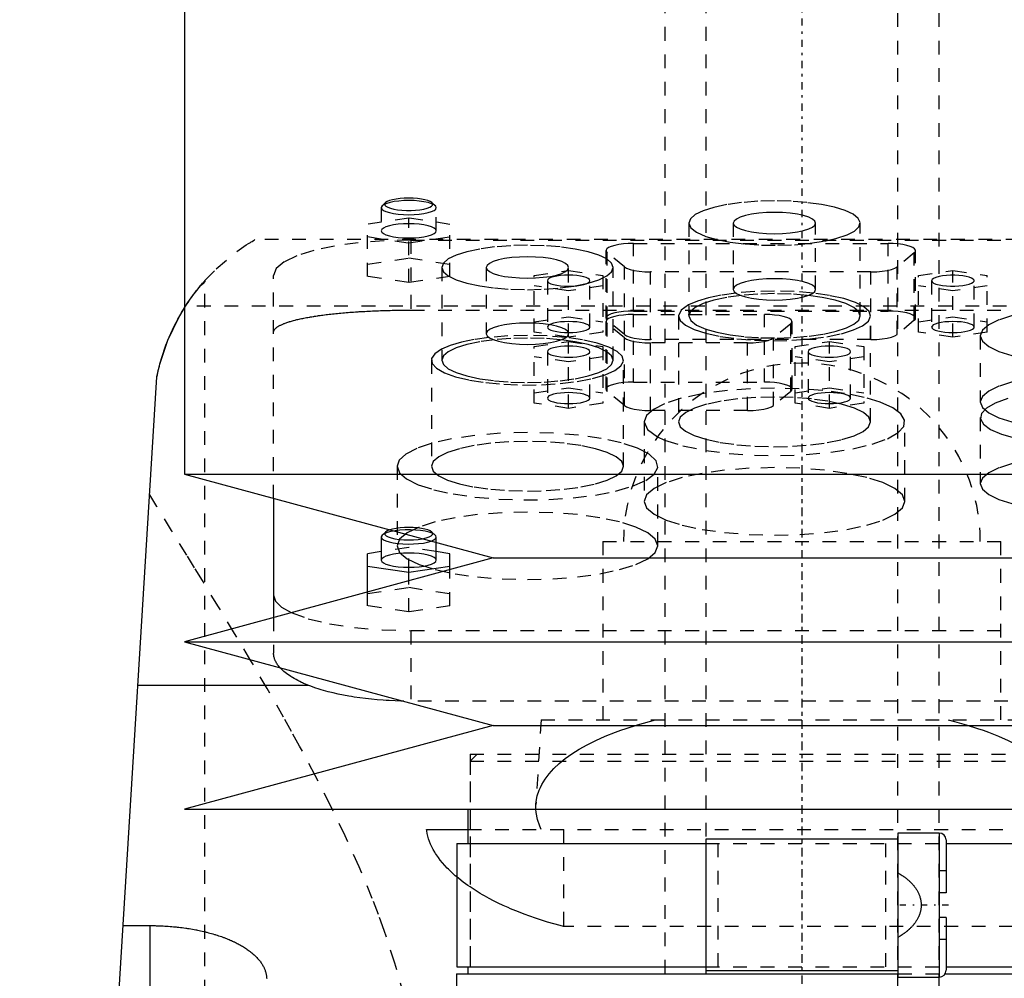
# Model space of a CAD drawing. Extents: x -90 to 90, y -1 to 976.
# Tile 10 of 12: x -57 to 15, y 573 to 643. Entities that reach past the tile are written whole.
import ezdxf

# ---------------------------------------------------------------- set-up
doc = ezdxf.new("R2010")
doc.units = 0
doc.linetypes.add('CENTER', pattern=[1.5, 0.45, -0.5, 0.05, -0.5])
doc.linetypes.add('DASHED', pattern=[2, 1, -1])
for name, color, linetype in [('AM_0', 7, 'CONTINUOUS'), ('AM_3', 7, 'DASHED'), ('AM_7', 7, 'CENTER')]:
    doc.layers.add(name, color=color, linetype=linetype)

msp = doc.modelspace()

# ---------------------------------------------------------------- linework, layer by layer
at = {"layer": 'AM_0', "color": 7, "linetype": 'CONTINUOUS'}
for p, q in [((-45, 751.5), (-45, 609.4)), ((-57, 453.55), (-47, 616.5)), ((-45, 609.4), (-22.5, 603.3)), ((-45, 609.4), (45, 609.4)), ((-38.5, 607.638), (-38.5, 598.962)), ((-30.577, 604.968), (-30.65, 604.829)), ((-30.65, 604.829), (-30.65, 603.139)), ((-30.336, 605.192), (-30.577, 604.968)), ((-26.65, 603.139), (-26.65, 604.425)), ((-30.65, 603.76), (-31.65, 603.61)), ((-31.65, 600.819), (-31.65, 603.61)), ((-25.65, 603.61), (-26.65, 603.76)), ((-25.65, 602.446), (-25.65, 603.61)), ((-22.5, 603.3), (-45, 597.2)), ((-31.65, 602.714), (-28.65, 602.266)), ((-28.65, 602.266), (-25.65, 602.714)), ((-22.5, 603.3), (22.5, 603.3)), ((-28.65, 601.633), (-28.65, 602.266)), ((-45, 597.2), (-22.5, 591.1)), ((-45, 597.2), (45, 597.2)), ((-35.934, 594), (-48.381, 594)), ((-22.5, 591.1), (-45, 585)), ((-22.5, 591.1), (22.5, 591.1)), ((-45, 585), (45, 585)), ((-24.35, 585), (-24.35, 582.5)), ((-27.357, 583.5), (-24.355, 583.5)), ((-7, 582.8), (-7, 573.2)), ((7, 582.8), (-7, 582.8)), ((10, 583.25), (7, 583.25)), ((7, 583.25), (7, 572.75)), ((10, 583.25), (10, 572.75)), ((10.5, 582.75), (10.5, 578.9)), ((-25.15, 582.5), (-25.15, 573.5)), ((-25.15, 582.5), (-7.008, 582.5)), ((10.502, 582.5), (25.15, 582.5)), ((10.5, 578.9), (10, 578.9)), ((10.5, 577.1), (10, 577.1)), ((10.5, 577.1), (10.5, 573.25)), ((-49.454, 576.506), (-47.5, 576.506)), ((-47.5, 568.249), (-47.5, 576.506)), ((-25.15, 573.5), (-7.008, 573.5)), ((-24.35, 573.5), (-24.35, 573)), ((10.502, 573.5), (25.15, 573.5)), ((-25.175, 573), (-25.431, 537.373)), ((-25.175, 573), (7.003, 573)), ((7, 573.2), (-7, 573.2)), ((7, 572.75), (10, 572.75)), ((10.433, 573), (25.175, 573))]:
    msp.add_line(p, q, dxfattribs=at)
for points in [[(-30.65, 604.829), (-30.613, 604.73), (-30.502, 604.634), (-30.321, 604.545), (-30.079, 604.467), (-29.782, 604.403), (-29.444, 604.354), (-29.075, 604.324), (-28.691, 604.312), (-28.305, 604.32), (-27.932, 604.346), (-27.586, 604.391), (-27.28, 604.452), (-27.025, 604.528)], [(-30.336, 605.192), (-30.396, 605.101), (-30.384, 605.009), (-30.3, 604.92), (-30.147, 604.836), (-29.933, 604.763), (-29.665, 604.702), (-29.356, 604.656), (-29.017, 604.628), (-28.663, 604.618), (-28.308, 604.627), (-27.968, 604.654), (-27.656, 604.698)], [(-30.044, 605.345), (-30.218, 605.272), (-30.336, 605.192)], [(-30.65, 603.139), (-30.612, 603.038), (-30.498, 602.941), (-30.313, 602.851), (-30.064, 602.773), (-29.761, 602.709), (-29.415, 602.661), (-29.04, 602.631), (-28.65, 602.621), (-28.26, 602.631), (-27.885, 602.661), (-27.539, 602.709), (-27.236, 602.773), (-26.987, 602.851), (-26.802, 602.941), (-26.688, 603.038), (-26.65, 603.139)], [(-38.5, 600.588), (-38.354, 600.147), (-37.919, 599.719), (-37.209, 599.316)]]:
    msp.add_lwpolyline(points, dxfattribs=at)
for points in [[(-47, 616.5, 0), (-46.782, 617.431, 0), (-46.194, 619.185, 0), (-45.433, 620.784, 0), (-44.999, 621.522, 0)], [(-47, 616.5, 0), (-46.968, 616.657, 0), (-46.898, 616.971, 0), (-46.821, 617.284, 0), (-46.78, 617.44, 0), (-46.737, 617.595, 0), (-46.647, 617.903, 0), (-46.551, 618.209, 0), (-46.449, 618.51, 0), (-46.341, 618.807, 0), (-46.229, 619.099, 0), (-46.17, 619.243, 0), (-46.111, 619.385, 0), (-45.989, 619.665, 0), (-45.864, 619.939, 0), (-45.735, 620.205, 0), (-45.604, 620.464, 0), (-45.471, 620.714, 0), (-45.404, 620.836, 0), (-45.336, 620.956, 0), (-45.201, 621.189, 0), (-45.067, 621.413, 0), (-44.999, 621.521, 0)], [(-35.934, 594, 0), (-36.011, 594.031, 0), (-36.162, 594.094, 0), (-36.31, 594.159, 0), (-36.382, 594.192, 0), (-36.454, 594.226, 0), (-36.595, 594.294, 0), (-36.731, 594.363, 0), (-36.864, 594.433, 0), (-36.992, 594.505, 0), (-37.116, 594.578, 0), (-37.176, 594.615, 0), (-37.235, 594.652, 0), (-37.349, 594.727, 0), (-37.458, 594.803, 0), (-37.562, 594.88, 0), (-37.662, 594.958, 0), (-37.755, 595.037, 0), (-37.8, 595.076, 0), (-37.844, 595.116, 0), (-37.927, 595.196, 0), (-38.004, 595.276, 0), (-38.041, 595.316, 0)], [(-29.003, 592.863, 0), (-29.217, 592.868, 0), (-29.647, 592.882, 0), (-30.079, 592.902, 0), (-30.295, 592.915, 0), (-30.511, 592.93, 0), (-30.942, 592.964, 0), (-31.37, 593.005, 0), (-31.794, 593.052, 0), (-32.212, 593.106, 0), (-32.622, 593.167, 0), (-32.824, 593.199, 0), (-33.024, 593.233, 0), (-33.416, 593.306, 0), (-33.796, 593.384, 0), (-34.165, 593.467, 0), (-34.52, 593.555, 0), (-34.861, 593.648, 0), (-35.025, 593.695, 0), (-35.186, 593.744, 0), (-35.495, 593.843, 0), (-35.79, 593.946, 0), (-35.934, 594, 0)], [(-25.152, 580.054, 0), (-25.26, 580.145, 0), (-25.467, 580.33, 0), (-25.664, 580.516, 0), (-25.759, 580.61, 0), (-25.851, 580.704, 0), (-26.027, 580.893, 0), (-26.193, 581.084, 0), (-26.349, 581.275, 0), (-26.494, 581.467, 0), (-26.628, 581.661, 0), (-26.691, 581.758, 0), (-26.751, 581.855, 0), (-26.863, 582.049, 0), (-26.965, 582.243, 0), (-27.055, 582.438, 0), (-27.134, 582.632, 0), (-27.203, 582.826, 0), (-27.233, 582.923, 0), (-27.261, 583.02, 0), (-27.307, 583.212, 0), (-27.343, 583.404, 0), (-27.357, 583.5, 0)], [(-47.5, 576.506, 0), (-47.438, 576.506, 0), (-47.312, 576.505, 0), (-47.186, 576.504, 0), (-47.123, 576.502, 0), (-47.06, 576.501, 0), (-46.934, 576.498, 0), (-46.807, 576.493, 0), (-46.679, 576.488, 0), (-46.552, 576.482, 0), (-46.424, 576.475, 0), (-46.361, 576.472, 0), (-46.297, 576.467, 0), (-46.169, 576.459, 0), (-46.042, 576.449, 0), (-45.914, 576.439, 0), (-45.787, 576.427, 0), (-45.66, 576.415, 0), (-45.596, 576.408, 0), (-45.533, 576.402, 0), (-45.406, 576.388, 0), (-45.28, 576.373, 0), (-45.217, 576.365, 0), (-45.154, 576.357, 0), (-45.029, 576.34, 0), (-44.905, 576.322, 0), (-44.843, 576.313, 0), (-44.781, 576.304, 0), (-44.657, 576.284, 0), (-44.535, 576.264, 0), (-44.413, 576.243, 0), (-44.292, 576.221, 0), (-44.172, 576.199, 0), (-44.112, 576.187, 0), (-44.053, 576.175, 0), (-43.934, 576.151, 0), (-43.817, 576.126, 0), (-43.701, 576.1, 0), (-43.585, 576.073, 0), (-43.471, 576.045, 0), (-43.415, 576.032, 0), (-43.358, 576.017, 0), (-43.247, 575.988, 0), (-43.136, 575.959, 0), (-43.027, 575.929, 0), (-42.919, 575.898, 0), (-42.813, 575.866, 0), (-42.76, 575.85, 0), (-42.708, 575.834, 0), (-42.604, 575.801, 0), (-42.502, 575.768, 0), (-42.402, 575.734, 0), (-42.302, 575.7, 0), (-42.205, 575.665, 0), (-42.157, 575.647, 0), (-42.109, 575.629, 0), (-42.015, 575.593, 0), (-41.922, 575.557, 0), (-41.831, 575.52, 0), (-41.742, 575.483, 0), (-41.654, 575.446, 0), (-41.611, 575.427, 0), (-41.569, 575.408, 0), (-41.484, 575.37, 0), (-41.4, 575.331, 0), (-41.358, 575.311, 0), (-41.317, 575.291, 0), (-41.235, 575.251, 0), (-41.154, 575.21, 0), (-41.114, 575.189, 0), (-41.075, 575.168, 0), (-40.996, 575.126, 0), (-40.919, 575.083, 0), (-40.843, 575.039, 0), (-40.768, 574.995, 0), (-40.694, 574.951, 0), (-40.658, 574.928, 0), (-40.622, 574.906, 0), (-40.551, 574.86, 0), (-40.481, 574.814, 0), (-40.413, 574.767, 0), (-40.346, 574.72, 0), (-40.281, 574.672, 0), (-40.249, 574.648, 0), (-40.217, 574.624, 0), (-40.155, 574.575, 0), (-40.094, 574.526, 0), (-40.034, 574.476, 0), (-39.977, 574.426, 0), (-39.92, 574.376, 0), (-39.893, 574.351, 0), (-39.866, 574.325, 0), (-39.813, 574.274, 0), (-39.761, 574.223, 0), (-39.712, 574.171, 0), (-39.664, 574.119, 0), (-39.617, 574.067, 0), (-39.595, 574.04, 0), (-39.572, 574.014, 0), (-39.529, 573.961, 0), (-39.488, 573.908, 0), (-39.448, 573.854, 0), (-39.41, 573.801, 0), (-39.374, 573.747, 0), (-39.356, 573.72, 0), (-39.339, 573.693, 0), (-39.306, 573.639, 0), (-39.275, 573.584, 0), (-39.26, 573.557, 0), (-39.245, 573.53, 0), (-39.218, 573.475, 0), (-39.191, 573.421, 0), (-39.179, 573.393, 0), (-39.167, 573.366, 0), (-39.144, 573.311, 0), (-39.123, 573.256, 0), (-39.104, 573.202, 0), (-39.086, 573.147, 0), (-39.071, 573.092, 0), (-39.063, 573.065, 0), (-39.056, 573.038, 0), (-39.044, 572.983, 0), (-39.033, 572.929, 0), (-39.023, 572.874, 0), (-39.015, 572.82, 0), (-39.009, 572.766, 0), (-39.007, 572.739, 0), (-39.005, 572.712, 0), (-39.002, 572.658, 0)]]:
    msp.add_polyline3d(points, dxfattribs=at)
for centre, start, end in [((10, 582.75), 0, 90), ((10, 573.25), 270, 0)]:
    msp.add_arc(centre, 0.5, start, end, dxfattribs=at)
at = {"layer": 'AM_3', "color": 6, "linetype": 'DASHED'}
for p, q in [((-7, 942), (-7, 266)), ((7, 266), (7, 942)), ((-10, 930), (-10, 306)), ((10, 306), (10, 930)), ((-30.577, 628.974), (-30.65, 628.835)), ((-30.65, 628.835), (-30.65, 627.145)), ((-30.336, 629.198), (-30.577, 628.974)), ((-26.723, 628.974), (-26.964, 629.198)), ((-26.65, 627.145), (-26.65, 628.835)), ((-28.65, 628.064), (-31.65, 627.616)), ((-28.65, 623.374), (-28.65, 628.064)), ((-25.65, 627.616), (-28.65, 628.064)), ((-31.65, 623.822), (-31.65, 627.616)), ((-25.65, 623.822), (-25.65, 627.616)), ((-8.25, 627.708), (-8.25, 620.946)), ((-5, 627.708), (-5, 622.878)), ((1, 622.878), (1, 627.708)), ((4.25, 620.946), (4.25, 627.708)), ((39.86, 626.5), (-39.86, 626.5)), ((-31.65, 626.719), (-28.65, 626.271)), ((-28.65, 626.271), (-25.65, 626.719)), ((-28.5, 626.47), (-28.5, 621.365)), ((-28.5, 626.47), (28.5, 626.47)), ((-14.28, 625.702), (-14.28, 620.776)), ((-12.28, 626.22), (6.28, 626.22)), ((-12.28, 621.294), (-12.28, 626.22)), ((6.28, 621.294), (6.28, 626.22)), ((8.28, 620.776), (8.28, 625.702)), ((-31.65, 624.718), (-28.65, 625.167)), ((-28.65, 625.167), (-25.65, 624.718)), ((-14.189, 620.622), (-14.189, 625.548)), ((-12.939, 624.513), (-14.189, 625.548)), ((8.189, 625.548), (6.939, 624.513)), ((8.189, 620.622), (8.189, 625.548)), ((-26.25, 624.473), (-26.25, 617.711)), ((-23, 624.473), (-23, 619.643)), ((-19.5, 623.883), (-17, 624.257)), ((-17, 619.382), (-17, 624.473)), ((-17, 624.257), (-14.5, 623.883)), ((-13.75, 617.711), (-13.75, 624.473)), ((-12.939, 619.586), (-12.939, 624.513)), ((6.939, 619.586), (6.939, 624.513)), ((8.5, 623.883), (11, 624.257)), ((11, 624.257), (13.5, 623.883)), ((11, 619.382), (11, 624.257)), ((-43.5, 453.55), (-43.5, 623.519)), ((-38.5, 607.638), (-38.5, 623.882)), ((-28.65, 623.374), (-31.65, 623.822)), ((-25.65, 623.822), (-28.65, 623.374)), ((-19.5, 619.755), (-19.5, 623.883)), ((-18.55, 623.51), (-18.55, 620.129)), ((-15.45, 620.129), (-15.45, 623.51)), ((-14.5, 623.883), (-14.5, 619.755)), ((-11.03, 619.223), (-11.03, 624.149)), ((5.03, 624.149), (-11.03, 624.149)), ((5.03, 619.223), (5.03, 624.149)), ((8.5, 619.755), (8.5, 623.883)), ((9.45, 623.51), (9.45, 620.129)), ((12.55, 620.129), (12.55, 623.51)), ((13.5, 619.755), (13.5, 623.883)), ((-17, 622.763), (-19.5, 623.136)), ((-14.5, 623.136), (-17, 622.763)), ((11, 622.763), (8.5, 623.136)), ((13.5, 623.136), (11, 622.763)), ((-44.999, 621.522), (-44.917, 621.65)), ((44.917, 621.65), (-44.917, 621.65)), ((-28.5, 621.365), (28.5, 621.365)), ((-19.5, 620.503), (-17, 620.876)), ((-17, 620.876), (-14.5, 620.503)), ((-12.939, 619.586), (-14.189, 620.622)), ((-12.28, 621.294), (6.28, 621.294)), ((-12.28, 621.044), (-2.72, 621.044)), ((-12.28, 616.117), (-12.28, 621.044)), ((-9, 620.946), (-9, 613.219)), ((-2.72, 616.117), (-2.72, 621.044)), ((5, 613.219), (5, 620.946)), ((8.189, 620.622), (6.939, 619.586)), ((8.5, 620.503), (11, 620.876)), ((11, 620.876), (13.5, 620.503)), ((-14.28, 620.526), (-14.28, 615.6)), ((-14.189, 615.445), (-14.189, 620.372)), ((-12.939, 619.336), (-14.189, 620.372)), ((-0.811, 620.372), (-2.061, 619.336)), ((-0.811, 615.445), (-0.811, 620.372)), ((-0.72, 615.6), (-0.72, 620.526)), ((-17, 619.382), (-19.5, 619.755)), ((-14.5, 619.755), (-17, 619.382)), ((-12.939, 614.41), (-12.939, 619.336)), ((5.03, 619.223), (-11.03, 619.223)), ((-2.061, 614.41), (-2.061, 619.336)), ((11, 619.382), (8.5, 619.755)), ((13.5, 619.755), (11, 619.382)), ((13, 619.5), (13, 614.671)), ((-19.5, 618.707), (-17, 619.081)), ((-19.5, 614.579), (-19.5, 618.707)), ((-17, 619.081), (-14.5, 618.707)), ((-17, 614.206), (-17, 619.081)), ((-14.5, 618.707), (-14.5, 614.579)), ((-11.03, 614.047), (-11.03, 618.973)), ((-3.97, 618.973), (-11.03, 618.973)), ((-3.97, 614.047), (-3.97, 618.973)), ((-0.5, 618.707), (2, 619.081)), ((-0.5, 614.579), (-0.5, 618.707)), ((2, 619.081), (4.5, 618.707)), ((2, 614.206), (2, 619.081)), ((4.5, 618.707), (4.5, 614.579)), ((-17, 617.586), (-19.5, 617.96)), ((-18.55, 618.333), (-18.55, 614.953)), ((-14.5, 617.96), (-17, 617.586)), ((-15.45, 614.953), (-15.45, 618.333)), ((2, 617.586), (-0.5, 617.96)), ((0.45, 618.333), (0.45, 614.953)), ((4.5, 617.96), (2, 617.586)), ((3.55, 614.953), (3.55, 618.333)), ((-27, 617.711), (-27, 609.984)), ((-13, 609.984), (-13, 617.711)), ((-19.5, 615.326), (-17, 615.7)), ((-17, 615.7), (-14.5, 615.326)), ((-12.28, 616.117), (-2.72, 616.117)), ((-0.5, 615.326), (2, 615.7)), ((2, 615.7), (4.5, 615.326)), ((-12.939, 614.41), (-14.189, 615.445)), ((-7.005, 615.309), (-7.295, 615.26)), ((-0.811, 615.445), (-2.061, 614.41)), ((-17, 614.206), (-19.5, 614.579)), ((-14.5, 614.579), (-17, 614.206)), ((2, 614.206), (-0.5, 614.579)), ((4.5, 614.579), (2, 614.206)), ((-3.97, 614.047), (-11.03, 614.047)), ((13, 613.547), (13, 608.718)), ((-11.5, 613.219), (-11.5, 607.424)), ((7.5, 607.424), (7.5, 613.219)), ((-10.53, 612.137), (-10.005, 611.895)), ((-29.5, 609.984), (-29.5, 604.189)), ((-10.5, 604.189), (-10.5, 609.984)), ((-26.723, 604.968), (-26.964, 605.192)), ((-26.65, 604.425), (-26.65, 604.829)), ((-14.5, 604.5), (-14.5, 591.5)), ((-14.5, 604.5), (14.5, 604.5)), ((14.5, 591.5), (14.5, 604.5)), ((-28.65, 604.059), (-30.65, 603.76)), ((-28.65, 602.266), (-28.65, 604.059)), ((-26.65, 603.76), (-28.65, 604.059)), ((-25.65, 599.816), (-25.65, 602.446)), ((-28.65, 599.368), (-28.65, 601.633)), ((-31.65, 600.713), (-28.65, 601.161)), ((-31.65, 599.816), (-31.65, 600.819)), ((-28.65, 601.161), (-25.65, 600.713)), ((-28.65, 599.368), (-31.65, 599.816)), ((-25.65, 599.816), (-28.65, 599.368)), ((-38.5, 598.962), (-38.5, 596.365)), ((-28.5, 598), (-28.5, 592.859)), ((28.5, 598), (-28.5, 598)), ((29.003, 592.863), (-29.003, 592.863)), ((-19, 591.5), (-19.386, 585.33)), ((-19, 591.5), (19, 591.5)), ((-24.175, 589), (-24.175, 573)), ((-24.175, 589), (24.175, 589)), ((-23.675, 589), (-24.175, 588.5)), ((-24.175, 588.5), (-24.175, 573)), ((-24.175, 588.5), (24.175, 588.5)), ((-24.355, 583.5), (24.355, 583.5)), ((-17.375, 583.5), (-17.375, 576.439)), ((-7.008, 582.5), (10.502, 582.5)), ((-6.096, 573.5), (-6.096, 582.5)), ((6.096, 582.5), (6.096, 573.5)), ((10.5, 580.5), (10, 580.5)), ((17.375, 576.439), (-17.375, 576.439)), ((10.5, 575.5), (10, 575.5)), ((-7.008, 573.5), (10.502, 573.5)), ((7.003, 573), (10.433, 573))]:
    msp.add_line(p, q, dxfattribs=at)
for points in [[(-30.65, 628.835), (-30.612, 628.734), (-30.498, 628.637), (-30.313, 628.547), (-30.064, 628.469), (-29.761, 628.404), (-29.415, 628.357), (-29.04, 628.327), (-28.65, 628.317), (-28.26, 628.327), (-27.885, 628.357), (-27.539, 628.404), (-27.236, 628.469), (-26.987, 628.547), (-26.802, 628.637), (-26.688, 628.734), (-26.65, 628.835), (-26.688, 628.936), (-26.802, 629.033), (-26.987, 629.122), (-27.236, 629.201), (-27.539, 629.265), (-27.885, 629.313), (-28.26, 629.343), (-28.65, 629.353)], [(-28.65, 629.353), (-29.019, 629.344), (-29.376, 629.317), (-29.707, 629.274), (-30.002, 629.216), (-30.251, 629.145), (-30.445, 629.063), (-30.577, 628.974)], [(-28.65, 629.529), (-28.973, 629.522), (-29.285, 629.498), (-29.575, 629.461), (-29.833, 629.41), (-30.051, 629.348), (-30.22, 629.276), (-30.336, 629.198)], [(-26.964, 629.198), (-27.08, 629.276), (-27.249, 629.348), (-27.467, 629.41), (-27.725, 629.461), (-28.015, 629.498), (-28.327, 629.522), (-28.65, 629.529)], [(-2, 629.326), (-3.219, 629.294), (-4.392, 629.202), (-5.472, 629.053), (-6.419, 628.852), (-7.197, 628.607), (-7.774, 628.327), (-8.13, 628.024), (-8.25, 627.708)], [(-7.005, 626.739), (-6.19, 626.508), (-5.219, 626.321), (-4.126, 626.187), (-2.955, 626.109), (-1.747, 626.092), (-0.549, 626.135), (0.595, 626.236), (1.641, 626.393), (2.552, 626.599), (3.291, 626.847), (3.833, 627.127), (4.156, 627.429), (4.249, 627.741), (4.107, 628.052), (3.737, 628.35), (3.152, 628.624), (2.374, 628.863), (1.433, 629.06), (0.363, 629.206), (-0.796, 629.295), (-2, 629.326)], [(-30.336, 629.198), (-30.395, 629.111), (-30.388, 629.024), (-30.316, 628.938), (-30.182, 628.858), (-29.99, 628.785), (-29.749, 628.724), (-29.465, 628.676), (-29.152, 628.642), (-28.819, 628.626), (-28.481, 628.626), (-28.148, 628.642), (-27.835, 628.676), (-27.551, 628.724), (-27.31, 628.785), (-27.118, 628.858), (-26.984, 628.938), (-26.912, 629.024), (-26.905, 629.111), (-26.964, 629.198)], [(-2, 628.484), (-2.585, 628.469), (-3.148, 628.425), (-3.667, 628.354), (-4.121, 628.257), (-4.494, 628.139), (-4.772, 628.005), (-4.942, 627.859), (-5, 627.708)], [(-5, 627.708), (-4.942, 627.556), (-4.772, 627.411), (-4.494, 627.277), (-4.121, 627.159), (-3.667, 627.062), (-3.148, 626.991), (-2.585, 626.946), (-2, 626.931), (-1.415, 626.946), (-0.852, 626.991), (-0.333, 627.062), (0.121, 627.159), (0.494, 627.277), (0.772, 627.411), (0.942, 627.556), (1, 627.708), (0.942, 627.859), (0.772, 628.005), (0.494, 628.139), (0.121, 628.257), (-0.333, 628.354), (-0.852, 628.425), (-1.415, 628.469), (-2, 628.484)], [(-28.65, 627.662), (-29.04, 627.652), (-29.415, 627.623), (-29.761, 627.575), (-30.064, 627.511), (-30.313, 627.432), (-30.498, 627.343), (-30.612, 627.246), (-30.65, 627.145), (-30.612, 627.044), (-30.498, 626.946), (-30.313, 626.857), (-30.064, 626.778), (-29.761, 626.714), (-29.415, 626.666), (-29.04, 626.637), (-28.65, 626.627), (-28.26, 626.637), (-27.885, 626.666), (-27.539, 626.714), (-27.236, 626.778), (-26.987, 626.857), (-26.802, 626.946), (-26.688, 627.044), (-26.65, 627.145)], [(-26.65, 627.145), (-26.688, 627.246), (-26.802, 627.343), (-26.987, 627.432), (-27.236, 627.511), (-27.539, 627.575), (-27.885, 627.623), (-28.26, 627.652), (-28.65, 627.662)], [(-8.25, 627.708), (-8.107, 627.364), (-7.686, 627.036), (-7.005, 626.739)], [(-28.5, 626.47), (-30.451, 626.42), (-32.327, 626.273), (-34.056, 626.034), (-35.571, 625.712), (-36.815, 625.32), (-37.739, 624.872), (-38.308, 624.387), (-38.5, 623.882)], [(-20, 626.09), (-21.219, 626.059), (-22.392, 625.967), (-23.472, 625.818), (-24.419, 625.617), (-25.197, 625.371), (-25.774, 625.092), (-26.13, 624.788), (-26.25, 624.473)], [(-26.25, 624.473), (-26.13, 624.157), (-25.774, 623.854), (-25.197, 623.574), (-24.419, 623.329), (-23.472, 623.128), (-22.392, 622.978), (-21.219, 622.886), (-20, 622.855), (-18.781, 622.886), (-17.608, 622.978), (-16.528, 623.128), (-15.581, 623.329), (-14.803, 623.574), (-14.226, 623.854), (-13.87, 624.157), (-13.75, 624.473), (-13.87, 624.788), (-14.226, 625.092), (-14.803, 625.371), (-15.581, 625.617), (-16.528, 625.818), (-17.608, 625.967), (-18.781, 626.059), (-20, 626.09)], [(-12.28, 626.22), (-12.652, 626.211), (-13.012, 626.184), (-13.346, 626.14), (-13.642, 626.081), (-13.891, 626.009), (-14.083, 625.926), (-14.213, 625.835), (-14.274, 625.739), (-14.266, 625.643), (-14.189, 625.548)], [(8.189, 625.548), (8.266, 625.643), (8.274, 625.739), (8.213, 625.835), (8.083, 625.926), (7.891, 626.009), (7.642, 626.081), (7.346, 626.14), (7.012, 626.184), (6.652, 626.211), (6.28, 626.22)], [(-20, 625.249), (-20.585, 625.234), (-21.148, 625.19), (-21.667, 625.118), (-22.121, 625.022), (-22.494, 624.904), (-22.772, 624.77), (-22.942, 624.624), (-23, 624.473)], [(-23, 624.473), (-22.942, 624.321), (-22.772, 624.176), (-22.494, 624.041), (-22.121, 623.924), (-21.667, 623.827), (-21.148, 623.755), (-20.585, 623.711), (-20, 623.696), (-19.415, 623.711), (-18.852, 623.755), (-18.333, 623.827), (-17.879, 623.924), (-17.506, 624.041), (-17.228, 624.176), (-17.058, 624.321), (-17, 624.473), (-17.058, 624.624), (-17.228, 624.77), (-17.506, 624.904), (-17.879, 625.022), (-18.333, 625.118), (-18.852, 625.19), (-19.415, 625.234), (-20, 625.249)], [(-12.939, 624.513), (-12.771, 624.412), (-12.526, 624.324), (-12.214, 624.25), (-11.85, 624.195), (-11.449, 624.161), (-11.03, 624.149)], [(5.03, 624.149), (5.449, 624.161), (5.85, 624.195), (6.214, 624.25), (6.526, 624.324), (6.771, 624.412), (6.939, 624.513)], [(-17, 623.109), (-16.698, 623.116), (-16.407, 623.139), (-16.139, 623.176), (-15.904, 623.226), (-15.711, 623.287), (-15.568, 623.356), (-15.48, 623.432), (-15.45, 623.51), (-15.48, 623.588), (-15.568, 623.663), (-15.711, 623.733), (-15.904, 623.793), (-16.139, 623.843), (-16.407, 623.88), (-16.698, 623.903), (-17, 623.911), (-17.302, 623.903), (-17.593, 623.88), (-17.861, 623.843), (-18.096, 623.793), (-18.289, 623.733), (-18.432, 623.663), (-18.52, 623.588), (-18.55, 623.51)], [(-18.55, 623.51), (-18.52, 623.432), (-18.432, 623.356), (-18.289, 623.287), (-18.096, 623.226), (-17.861, 623.176), (-17.593, 623.139), (-17.302, 623.116), (-17, 623.109)], [(1, 622.878), (0.942, 623.03), (0.772, 623.175), (0.494, 623.31), (0.121, 623.427), (-0.333, 623.524), (-0.852, 623.596), (-1.415, 623.64), (-2, 623.655), (-2.585, 623.64), (-3.148, 623.596), (-3.667, 623.524), (-4.121, 623.427), (-4.494, 623.31), (-4.772, 623.175), (-4.942, 623.03), (-5, 622.878)], [(9.999, 623.816), (9.768, 623.753), (9.594, 623.679), (9.486, 623.596), (9.45, 623.51)], [(9.45, 623.51), (9.486, 623.423), (9.594, 623.341), (9.768, 623.266), (9.999, 623.203)], [(9.999, 623.203), (10.251, 623.158), (10.532, 623.127), (10.832, 623.111), (11.137, 623.11), (11.438, 623.125), (11.721, 623.155), (11.977, 623.198), (12.194, 623.254), (12.365, 623.32), (12.482, 623.393), (12.542, 623.47), (12.542, 623.549), (12.482, 623.627), (12.365, 623.7), (12.194, 623.766), (11.977, 623.821), (11.721, 623.865), (11.438, 623.895), (11.137, 623.909), (10.832, 623.909), (10.532, 623.892), (10.251, 623.861), (9.999, 623.816)], [(-5, 622.878), (-4.942, 622.727), (-4.772, 622.581), (-4.494, 622.447), (-4.121, 622.329), (-3.667, 622.233), (-3.148, 622.161), (-2.585, 622.117), (-2, 622.102), (-1.415, 622.117), (-0.852, 622.161), (-0.333, 622.233), (0.121, 622.329), (0.494, 622.447), (0.772, 622.581), (0.942, 622.727), (1, 622.878)], [(-4.812, 622.606), (-5.873, 622.456), (-6.818, 622.261), (-7.62, 622.027), (-8.254, 621.76)], [(4.25, 620.946), (4.13, 621.262), (3.774, 621.566), (3.197, 621.845), (2.419, 622.09), (1.472, 622.291), (0.392, 622.441), (-0.781, 622.533), (-2, 622.564), (-3.219, 622.533), (-4.392, 622.441), (-5.472, 622.291), (-6.419, 622.09), (-7.197, 621.845), (-7.774, 621.566), (-8.13, 621.262), (-8.25, 620.946)], [(-7.002, 619.679), (-5.954, 619.451), (-4.754, 619.281), (-3.45, 619.174), (-2.09, 619.135), (-0.726, 619.165), (0.588, 619.263), (1.804, 619.426), (2.875, 619.646), (3.759, 619.917), (4.423, 620.226), (4.842, 620.563), (4.999, 620.915), (4.889, 621.268), (4.515, 621.609), (3.893, 621.924), (3.045, 622.202), (2.005, 622.432), (0.812, 622.606)], [(-2, 622.758), (-3.436, 622.72), (-4.812, 622.606)], [(0.812, 622.606), (-0.564, 622.72), (-2, 622.758)], [(-8.254, 621.76), (-8.811, 621.365), (-9, 620.946)], [(-12.28, 621.294), (-12.652, 621.285), (-13.012, 621.258), (-13.346, 621.214), (-13.642, 621.155), (-13.891, 621.083), (-14.083, 621), (-14.213, 620.909), (-14.274, 620.813), (-14.266, 620.716), (-14.189, 620.622)], [(-12.28, 621.044), (-12.652, 621.034), (-13.012, 621.008), (-13.346, 620.964), (-13.642, 620.905), (-13.891, 620.833), (-14.083, 620.749), (-14.213, 620.659), (-14.274, 620.563), (-14.266, 620.466), (-14.189, 620.372)], [(-9, 620.946), (-8.869, 620.598), (-8.481, 620.262), (-7.851, 619.952), (-7.002, 619.679)], [(-8.25, 620.946), (-8.107, 620.603), (-7.686, 620.275), (-7.005, 619.978)], [(-7.005, 619.978), (-6.197, 619.748), (-5.235, 619.562), (-4.154, 619.428), (-2.993, 619.349), (-1.796, 619.33), (-0.606, 619.37), (0.533, 619.468), (1.578, 619.62), (2.491, 619.821), (3.239, 620.064), (3.794, 620.34), (4.135, 620.637), (4.25, 620.946)], [(-0.811, 620.372), (-0.734, 620.466), (-0.726, 620.563), (-0.787, 620.659), (-0.917, 620.749), (-1.109, 620.833), (-1.358, 620.905), (-1.654, 620.964), (-1.988, 621.008), (-2.348, 621.034), (-2.72, 621.044)], [(8.189, 620.622), (8.266, 620.716), (8.274, 620.813), (8.213, 620.909), (8.083, 621), (7.891, 621.083), (7.642, 621.155), (7.346, 621.214), (7.012, 621.258), (6.652, 621.285), (6.28, 621.294)], [(15.343, 620.964), (14.348, 620.65), (13.609, 620.292), (13.154, 619.904), (13, 619.5), (13.154, 619.096), (13.609, 618.708), (14.348, 618.35), (15.343, 618.036)], [(-17, 619.643), (-17.058, 619.795), (-17.228, 619.94), (-17.506, 620.074), (-17.879, 620.192), (-18.333, 620.289), (-18.852, 620.36), (-19.415, 620.405), (-20, 620.42), (-20.585, 620.405), (-21.148, 620.36), (-21.667, 620.289), (-22.121, 620.192), (-22.494, 620.074), (-22.772, 619.94), (-22.942, 619.795), (-23, 619.643)], [(-26.254, 618.525), (-26.751, 618.19), (-26.983, 617.836), (-26.941, 617.477), (-26.626, 617.127), (-26.051, 616.8), (-25.238, 616.509), (-24.219, 616.266), (-23.034, 616.079), (-21.73, 615.956), (-20.359, 615.902), (-18.973, 615.919), (-17.627, 616.007), (-16.375, 616.161), (-15.265, 616.377), (-14.341, 616.645), (-13.64, 616.955), (-13.188, 617.294), (-13.004, 617.65), (-13.095, 618.008), (-13.457, 618.355), (-14.076, 618.676), (-14.928, 618.96), (-15.979, 619.194), (-17.188, 619.37)], [(-22.812, 619.37), (-23.873, 619.22), (-24.818, 619.026), (-25.62, 618.791), (-26.254, 618.525)], [(-20, 619.329), (-21.219, 619.298), (-22.392, 619.206), (-23.472, 619.056), (-24.419, 618.855), (-25.197, 618.61), (-25.774, 618.33), (-26.13, 618.027), (-26.25, 617.711)], [(-26.25, 617.711), (-26.13, 617.396), (-25.774, 617.092), (-25.197, 616.813), (-24.419, 616.567), (-23.472, 616.366), (-22.392, 616.217), (-21.219, 616.125), (-20, 616.094), (-18.781, 616.125), (-17.608, 616.217), (-16.528, 616.366), (-15.581, 616.567), (-14.803, 616.813), (-14.226, 617.092), (-13.87, 617.396), (-13.75, 617.711), (-13.87, 618.027), (-14.226, 618.33), (-14.803, 618.61), (-15.581, 618.855), (-16.528, 619.056), (-17.608, 619.206), (-18.781, 619.298), (-20, 619.329)], [(-23, 619.643), (-22.942, 619.492), (-22.772, 619.346), (-22.494, 619.212), (-22.121, 619.094), (-21.667, 618.997), (-21.148, 618.926), (-20.585, 618.882), (-20, 618.867), (-19.415, 618.882), (-18.852, 618.926), (-18.333, 618.997), (-17.879, 619.094), (-17.506, 619.212), (-17.228, 619.346), (-17.058, 619.492), (-17, 619.643)], [(-17.188, 619.37), (-18.564, 619.484), (-20, 619.523), (-21.436, 619.484), (-22.812, 619.37)], [(-12.939, 619.586), (-12.771, 619.486), (-12.526, 619.397), (-12.214, 619.324), (-11.85, 619.269), (-11.449, 619.235), (-11.03, 619.223)], [(-12.939, 619.336), (-12.771, 619.236), (-12.526, 619.147), (-12.214, 619.074), (-11.85, 619.019), (-11.449, 618.985), (-11.03, 618.973)], [(-3.97, 618.973), (-3.551, 618.985), (-3.15, 619.019), (-2.786, 619.074), (-2.474, 619.147), (-2.229, 619.236), (-2.061, 619.336)], [(5.03, 619.223), (5.449, 619.235), (5.85, 619.269), (6.214, 619.324), (6.526, 619.397), (6.771, 619.486), (6.939, 619.586)], [(-12.28, 616.117), (-12.652, 616.108), (-13.012, 616.081), (-13.346, 616.038), (-13.642, 615.979), (-13.891, 615.906), (-14.083, 615.823), (-14.213, 615.732), (-14.274, 615.637), (-14.266, 615.54), (-14.189, 615.445)], [(-2, 615.678), (-3.747, 615.636), (-5.435, 615.512), (-7.005, 615.309)], [(-0.811, 615.445), (-0.734, 615.54), (-0.726, 615.637), (-0.787, 615.732), (-0.917, 615.823), (-1.109, 615.906), (-1.358, 615.979), (-1.654, 616.038), (-1.988, 616.081), (-2.348, 616.108), (-2.72, 616.117)], [(7.006, 612.436), (7.414, 612.889), (7.486, 613.354), (7.218, 613.814), (6.62, 614.253), (5.713, 614.654), (4.531, 615.005), (3.114, 615.291), (1.515, 615.503), (-0.211, 615.634), (-2, 615.678)], [(15.343, 616.135), (14.348, 615.821), (13.609, 615.463), (13.154, 615.075), (13, 614.671), (13.154, 614.267), (13.609, 613.878), (14.348, 613.52), (15.343, 613.207)], [(-7.295, 615.26), (-8.793, 614.938), (-10.005, 614.543)], [(-2, 615.031), (-3.366, 614.996), (-4.679, 614.893), (-5.889, 614.725), (-6.95, 614.5), (-7.82, 614.226), (-8.467, 613.912), (-8.865, 613.573), (-9, 613.219)], [(-7.002, 611.952), (-5.948, 611.723), (-4.741, 611.552), (-3.428, 611.445), (-2.06, 611.407), (-0.689, 611.439), (0.631, 611.54), (1.849, 611.706), (2.918, 611.93), (3.797, 612.204), (4.453, 612.517), (4.859, 612.857), (5, 613.211), (4.871, 613.566), (4.476, 613.907), (3.831, 614.222), (2.96, 614.497), (1.898, 614.724), (0.686, 614.892), (-0.631, 614.996), (-2, 615.031)], [(14.994, 614.915), (14.092, 614.591), (13.446, 614.229), (13.081, 613.841), (13.01, 613.442), (13.237, 613.047), (13.753, 612.67), (14.538, 612.327), (15.564, 612.028), (16.791, 611.786), (18.176, 611.61), (19.665, 611.506), (21.204, 611.477), (22.735, 611.526), (24.202, 611.65), (25.55, 611.844), (26.728, 612.102), (27.694, 612.413), (28.41, 612.767), (28.851, 613.15), (29, 613.547)], [(-12.939, 614.41), (-12.771, 614.31), (-12.526, 614.221), (-12.214, 614.147), (-11.85, 614.092), (-11.449, 614.058), (-11.03, 614.047)], [(-10.005, 614.543), (-10.826, 614.129), (-11.33, 613.682), (-11.5, 613.219)], [(-3.97, 614.047), (-3.551, 614.058), (-3.15, 614.092), (-2.786, 614.147), (-2.474, 614.221), (-2.229, 614.31), (-2.061, 614.41)], [(-11.5, 613.219), (-11.254, 612.664), (-10.53, 612.137)], [(-9, 613.219), (-8.869, 612.87), (-8.481, 612.535), (-7.851, 612.225), (-7.002, 611.952)], [(-20, 612.443), (-21.956, 612.39), (-23.828, 612.234), (-25.536, 611.982), (-27.007, 611.644)], [(-12.355, 608.524), (-11.384, 608.948), (-10.76, 609.413), (-10.505, 609.901), (-10.632, 610.392), (-11.134, 610.867), (-11.991, 611.306), (-13.17, 611.693), (-14.622, 612.011), (-16.291, 612.247), (-18.107, 612.393), (-20, 612.443)], [(-7.005, 611.129), (-5.299, 610.913), (-3.462, 610.79), (-1.566, 610.763), (0.312, 610.834), (2.098, 611.001), (3.72, 611.256), (5.114, 611.59), (6.224, 611.988), (7.006, 612.436)], [(-27.007, 611.644), (-28.069, 611.281), (-28.855, 610.874), (-29.337, 610.437), (-29.5, 609.984)], [(-20, 611.796), (-21.366, 611.761), (-22.679, 611.658), (-23.889, 611.49), (-24.95, 611.265), (-25.82, 610.99), (-26.467, 610.677), (-26.865, 610.337), (-27, 609.984), (-26.865, 609.63), (-26.467, 609.291), (-25.82, 608.977), (-24.95, 608.703), (-23.889, 608.477), (-22.679, 608.31), (-21.366, 608.207), (-20, 608.172), (-18.634, 608.207), (-17.321, 608.31), (-16.111, 608.477), (-15.05, 608.703), (-14.18, 608.977), (-13.533, 609.291), (-13.135, 609.63), (-13, 609.984)], [(-13, 609.984), (-13.135, 610.337), (-13.533, 610.677), (-14.18, 610.99), (-15.05, 611.265), (-16.111, 611.49), (-17.321, 611.658), (-18.634, 611.761), (-20, 611.796)], [(-10.005, 611.895), (-8.671, 611.469), (-7.005, 611.129)], [(-29.5, 609.984), (-29.324, 609.513), (-28.803, 609.059), (-27.955, 608.64), (-26.813, 608.27), (-25.418, 607.964), (-23.823, 607.733), (-22.086, 607.585), (-20.272, 607.526), (-18.447, 607.558), (-16.68, 607.68), (-15.037, 607.887), (-13.577, 608.172), (-12.355, 608.524)], [(15.343, 610.182), (14.348, 609.868), (13.609, 609.51), (13.154, 609.122), (13, 608.718), (13.154, 608.314), (13.609, 607.926), (14.348, 607.568), (15.343, 607.254)], [(-27.025, 604.528), (-26.831, 604.614), (-26.705, 604.709), (-26.652, 604.809), (-26.674, 604.909), (-26.77, 605.006), (-26.937, 605.096), (-27.168, 605.177), (-27.454, 605.244), (-27.786, 605.296), (-28.15, 605.331), (-28.533, 605.346), (-28.92, 605.342), (-29.297, 605.319), (-29.65, 605.278), (-29.965, 605.219), (-30.231, 605.147), (-30.437, 605.062), (-30.577, 604.968)], [(-28.65, 605.524), (-28.971, 605.516), (-29.281, 605.493), (-29.569, 605.456), (-29.827, 605.406), (-30.044, 605.345)], [(-26.964, 605.192), (-27.08, 605.271), (-27.249, 605.342), (-27.467, 605.405), (-27.725, 605.455), (-28.015, 605.493), (-28.327, 605.516), (-28.65, 605.524)], [(-27.656, 604.698), (-27.382, 604.759), (-27.162, 604.833), (-27.005, 604.917), (-26.917, 605.007), (-26.904, 605.1), (-26.964, 605.192)], [(-28.65, 603.657), (-29.04, 603.647), (-29.415, 603.617), (-29.761, 603.569), (-30.064, 603.505), (-30.313, 603.427), (-30.498, 603.337), (-30.612, 603.24), (-30.65, 603.139)], [(-26.65, 603.139), (-26.688, 603.24), (-26.802, 603.337), (-26.987, 603.427), (-27.236, 603.505), (-27.539, 603.569), (-27.885, 603.617), (-28.26, 603.647), (-28.65, 603.657)], [(-37.209, 599.316), (-35.984, 598.872), (-34.426, 598.503), (-32.603, 598.228), (-30.598, 598.058), (-28.5, 598)]]:
    msp.add_lwpolyline(points, dxfattribs=at)
for points in [[(-15.45, 620.129), (-15.48, 620.207), (-15.568, 620.283), (-15.711, 620.352), (-15.904, 620.413), (-16.139, 620.463), (-16.407, 620.5), (-16.698, 620.522), (-17, 620.53), (-17.302, 620.522), (-17.593, 620.5), (-17.861, 620.463), (-18.096, 620.413), (-18.289, 620.352), (-18.432, 620.283), (-18.52, 620.207), (-18.55, 620.129), (-18.52, 620.051), (-18.432, 619.976), (-18.289, 619.906), (-18.096, 619.845), (-17.861, 619.795), (-17.593, 619.758), (-17.302, 619.736), (-17, 619.728), (-16.698, 619.736), (-16.407, 619.758), (-16.139, 619.795), (-15.904, 619.845), (-15.711, 619.906), (-15.568, 619.976), (-15.48, 620.051)], [(12.55, 620.129), (12.52, 620.207), (12.432, 620.283), (12.289, 620.352), (12.096, 620.413), (11.861, 620.463), (11.593, 620.5), (11.302, 620.522), (11, 620.53), (10.698, 620.522), (10.407, 620.5), (10.139, 620.463), (9.904, 620.413), (9.711, 620.352), (9.568, 620.283), (9.48, 620.207), (9.45, 620.129), (9.48, 620.051), (9.568, 619.976), (9.711, 619.906), (9.904, 619.845), (10.139, 619.795), (10.407, 619.758), (10.698, 619.736), (11, 619.728), (11.302, 619.736), (11.593, 619.758), (11.861, 619.795), (12.096, 619.845), (12.289, 619.906), (12.432, 619.976), (12.52, 620.051)], [(-15.45, 618.333), (-15.48, 618.412), (-15.568, 618.487), (-15.711, 618.556), (-15.904, 618.617), (-16.139, 618.667), (-16.407, 618.704), (-16.698, 618.727), (-17, 618.735), (-17.302, 618.727), (-17.593, 618.704), (-17.861, 618.667), (-18.096, 618.617), (-18.289, 618.556), (-18.432, 618.487), (-18.52, 618.412), (-18.55, 618.333), (-18.52, 618.255), (-18.432, 618.18), (-18.289, 618.111), (-18.096, 618.05), (-17.861, 618), (-17.593, 617.963), (-17.302, 617.94), (-17, 617.932), (-16.698, 617.94), (-16.407, 617.963), (-16.139, 618), (-15.904, 618.05), (-15.711, 618.111), (-15.568, 618.18), (-15.48, 618.255)], [(3.55, 618.333), (3.52, 618.412), (3.432, 618.487), (3.289, 618.556), (3.096, 618.617), (2.861, 618.667), (2.593, 618.704), (2.302, 618.727), (2, 618.735), (1.698, 618.727), (1.407, 618.704), (1.139, 618.667), (0.904, 618.617), (0.711, 618.556), (0.568, 618.487), (0.48, 618.412), (0.45, 618.333), (0.48, 618.255), (0.568, 618.18), (0.711, 618.111), (0.904, 618.05), (1.139, 618), (1.407, 617.963), (1.698, 617.94), (2, 617.932), (2.302, 617.94), (2.593, 617.963), (2.861, 618), (3.096, 618.05), (3.289, 618.111), (3.432, 618.18), (3.52, 618.255)], [(-15.45, 614.953), (-15.48, 615.031), (-15.568, 615.106), (-15.711, 615.176), (-15.904, 615.236), (-16.139, 615.286), (-16.407, 615.323), (-16.698, 615.346), (-17, 615.354), (-17.302, 615.346), (-17.593, 615.323), (-17.861, 615.286), (-18.096, 615.236), (-18.289, 615.176), (-18.432, 615.106), (-18.52, 615.031), (-18.55, 614.953), (-18.52, 614.874), (-18.432, 614.799), (-18.289, 614.73), (-18.096, 614.669), (-17.861, 614.619), (-17.593, 614.582), (-17.302, 614.559), (-17, 614.551), (-16.698, 614.559), (-16.407, 614.582), (-16.139, 614.619), (-15.904, 614.669), (-15.711, 614.73), (-15.568, 614.799), (-15.48, 614.874)], [(3.55, 614.953), (3.52, 615.031), (3.432, 615.106), (3.289, 615.176), (3.096, 615.236), (2.861, 615.286), (2.593, 615.323), (2.302, 615.346), (2, 615.354), (1.698, 615.346), (1.407, 615.323), (1.139, 615.286), (0.904, 615.236), (0.711, 615.176), (0.568, 615.106), (0.48, 615.031), (0.45, 614.953), (0.48, 614.874), (0.568, 614.799), (0.711, 614.73), (0.904, 614.669), (1.139, 614.619), (1.407, 614.582), (1.698, 614.559), (2, 614.551), (2.302, 614.559), (2.593, 614.582), (2.861, 614.619), (3.096, 614.669), (3.289, 614.73), (3.432, 614.799), (3.52, 614.874)], [(-11.5, 607.424), (-11.317, 606.944), (-10.777, 606.483), (-9.899, 606.058), (-8.718, 605.685), (-7.278, 605.379), (-5.635, 605.152), (-3.853, 605.012), (-2, 604.965), (-0.147, 605.012), (1.635, 605.152), (3.278, 605.379), (4.718, 605.685), (5.899, 606.058), (6.777, 606.483), (7.317, 606.944), (7.5, 607.424), (7.317, 607.904), (6.777, 608.365), (5.899, 608.79), (4.718, 609.162), (3.278, 609.468), (1.635, 609.695), (-0.147, 609.835), (-2, 609.883), (-3.853, 609.835), (-5.635, 609.695), (-7.278, 609.468), (-8.718, 609.162), (-9.899, 608.79), (-10.777, 608.365), (-11.317, 607.904)], [(-29.5, 604.189), (-29.317, 603.709), (-28.777, 603.248), (-27.899, 602.823), (-26.718, 602.45), (-25.278, 602.144), (-23.635, 601.917), (-21.853, 601.777), (-20, 601.73), (-18.147, 601.777), (-16.365, 601.917), (-14.722, 602.144), (-13.282, 602.45), (-12.101, 602.823), (-11.223, 603.248), (-10.683, 603.709), (-10.5, 604.189), (-10.683, 604.668), (-11.223, 605.13), (-12.101, 605.555), (-13.282, 605.927), (-14.722, 606.233), (-16.365, 606.46), (-18.147, 606.6), (-20, 606.647), (-21.853, 606.6), (-23.635, 606.46), (-25.278, 606.233), (-26.718, 605.927), (-27.899, 605.555), (-28.777, 605.13), (-29.317, 604.668)]]:
    msp.add_lwpolyline(points, close=True, dxfattribs=at)
for points in [[(-43.5, 623.519, 0), (-42.688, 624.363, 0), (-41.184, 625.629, 0), (-40.489, 626.112, 0), (-40.328, 626.215, 0), (-40.186, 626.304, 0), (-40.123, 626.343, 0), (-40.065, 626.378, 0), (-39.966, 626.438, 0), (-39.89, 626.483, 0), (-39.86, 626.5, 0)], [(-44.999, 621.521, 0), (-44.935, 621.622, 0), (-44.808, 621.818, 0), (-44.683, 622.004, 0), (-44.622, 622.093, 0), (-44.561, 622.18, 0), (-44.442, 622.347, 0), (-44.327, 622.503, 0), (-44.216, 622.651, 0), (-44.108, 622.791, 0), (-44.005, 622.921, 0), (-43.956, 622.981, 0), (-43.909, 623.039, 0), (-43.821, 623.146, 0), (-43.742, 623.24, 0), (-43.673, 623.321, 0), (-43.616, 623.387, 0), (-43.57, 623.44, 0), (-43.551, 623.462, 0), (-43.535, 623.479, 0), (-43.512, 623.505, 0), (-43.501, 623.517, 0), (-43.5, 623.519, 0)], [(-43.5, 623.519, 0), (-43.501, 623.509, 0), (-43.503, 623.49, 0), (-43.507, 623.47, 0), (-43.51, 623.461, 0), (-43.513, 623.451, 0), (-43.521, 623.431, 0), (-43.53, 623.411, 0), (-43.542, 623.391, 0), (-43.555, 623.371, 0), (-43.571, 623.351, 0), (-43.579, 623.341, 0), (-43.588, 623.331, 0), (-43.607, 623.31, 0), (-43.628, 623.29, 0), (-43.651, 623.269, 0), (-43.676, 623.249, 0), (-43.703, 623.228, 0), (-43.717, 623.218, 0), (-43.732, 623.208, 0), (-43.763, 623.187, 0), (-43.795, 623.166, 0), (-43.813, 623.156, 0)], [(-44.917, 621.65, 0), (-44.74, 621.92, 0), (-44.376, 622.437, 0), (-44.002, 622.924, 0), (-43.813, 623.156, 0)], [(-38.5, 619.738, 0), (-38.5, 619.75, 0), (-38.498, 619.774, 0), (-38.494, 619.799, 0), (-38.491, 619.811, 0), (-38.488, 619.823, 0), (-38.48, 619.847, 0), (-38.47, 619.871, 0), (-38.458, 619.896, 0), (-38.444, 619.92, 0), (-38.427, 619.944, 0), (-38.418, 619.957, 0), (-38.409, 619.969, 0), (-38.388, 619.993, 0), (-38.366, 620.017, 0), (-38.341, 620.042, 0), (-38.314, 620.066, 0), (-38.285, 620.09, 0), (-38.27, 620.102, 0), (-38.254, 620.114, 0), (-38.22, 620.138, 0), (-38.185, 620.162, 0), (-38.166, 620.174, 0), (-38.147, 620.186, 0), (-38.107, 620.209, 0), (-38.065, 620.233, 0), (-38.043, 620.245, 0), (-38.021, 620.256, 0), (-37.975, 620.28, 0), (-37.927, 620.303, 0), (-37.876, 620.326, 0), (-37.824, 620.349, 0), (-37.769, 620.372, 0), (-37.741, 620.383, 0), (-37.713, 620.394, 0), (-37.654, 620.417, 0), (-37.594, 620.439, 0), (-37.531, 620.461, 0), (-37.466, 620.483, 0), (-37.4, 620.504, 0), (-37.366, 620.515, 0), (-37.332, 620.526, 0), (-37.262, 620.547, 0), (-37.19, 620.568, 0), (-37.116, 620.588, 0), (-37.04, 620.609, 0), (-36.963, 620.629, 0), (-36.924, 620.639, 0), (-36.884, 620.649, 0), (-36.803, 620.669, 0), (-36.721, 620.688, 0), (-36.637, 620.707, 0), (-36.552, 620.726, 0), (-36.465, 620.745, 0), (-36.422, 620.754, 0), (-36.377, 620.763, 0), (-36.288, 620.782, 0), (-36.197, 620.799, 0), (-36.105, 620.817, 0), (-36.011, 620.834, 0), (-35.917, 620.851, 0), (-35.869, 620.859, 0), (-35.821, 620.867, 0), (-35.724, 620.884, 0), (-35.627, 620.9, 0), (-35.578, 620.908, 0), (-35.528, 620.915, 0), (-35.428, 620.931, 0), (-35.326, 620.946, 0), (-35.274, 620.954, 0), (-35.222, 620.961, 0), (-35.116, 620.976, 0), (-35.008, 620.991, 0), (-34.899, 621.006, 0), (-34.788, 621.02, 0), (-34.675, 621.034, 0), (-34.618, 621.041, 0), (-34.56, 621.048, 0), (-34.444, 621.062, 0), (-34.327, 621.075, 0), (-34.208, 621.088, 0), (-34.087, 621.101, 0), (-33.965, 621.114, 0), (-33.904, 621.12, 0), (-33.842, 621.126, 0), (-33.717, 621.138, 0), (-33.591, 621.15, 0), (-33.463, 621.161, 0), (-33.334, 621.173, 0), (-33.204, 621.184, 0), (-33.139, 621.189, 0), (-33.073, 621.194, 0), (-32.941, 621.205, 0), (-32.808, 621.215, 0), (-32.674, 621.224, 0), (-32.538, 621.234, 0), (-32.402, 621.243, 0), (-32.334, 621.247, 0), (-32.265, 621.252, 0), (-32.127, 621.26, 0), (-31.989, 621.268, 0), (-31.849, 621.276, 0), (-31.709, 621.284, 0), (-31.568, 621.291, 0), (-31.498, 621.294, 0), (-31.427, 621.298, 0), (-31.285, 621.304, 0), (-31.143, 621.31, 0), (-31.072, 621.313, 0), (-31.001, 621.316, 0), (-30.857, 621.322, 0), (-30.714, 621.327, 0), (-30.642, 621.329, 0), (-30.571, 621.332, 0), (-30.427, 621.336, 0), (-30.283, 621.34, 0), (-30.139, 621.344, 0), (-29.995, 621.347, 0), (-29.852, 621.351, 0), (-29.78, 621.352, 0), (-29.708, 621.354, 0), (-29.564, 621.356, 0), (-29.421, 621.358, 0), (-29.278, 621.36, 0), (-29.136, 621.362, 0), (-28.993, 621.363, 0), (-28.922, 621.363, 0), (-28.852, 621.364, 0), (-28.711, 621.364, 0), (-28.57, 621.365, 0), (-28.5, 621.365, 0)], [(-28.705, 570.125, 0), (-28.993, 571.353, 0), (-29.661, 573.773, 0), (-30.438, 576.149, 0), (-30.863, 577.322, 0), (-31.309, 578.484, 0), (-32.26, 580.78, 0), (-33.277, 583.038, 0), (-34.348, 585.259, 0), (-35.462, 587.444, 0), (-36.609, 589.592, 0), (-37.191, 590.652, 0), (-37.778, 591.703, 0), (-38.962, 593.775, 0), (-40.152, 595.808, 0), (-41.34, 597.8, 0), (-42.519, 599.747, 0), (-43.681, 601.647, 0), (-44.254, 602.579, 0), (-44.821, 603.499, 0), (-45.931, 605.298, 0), (-47.006, 607.043, 0), (-47.528, 607.894, 0)], [(-38.041, 595.316, 0), (-38.066, 595.345, 0), (-38.115, 595.404, 0), (-38.161, 595.462, 0), (-38.183, 595.492, 0), (-38.204, 595.521, 0), (-38.244, 595.58, 0), (-38.281, 595.638, 0), (-38.315, 595.697, 0), (-38.346, 595.756, 0), (-38.375, 595.815, 0), (-38.388, 595.844, 0), (-38.4, 595.873, 0), (-38.422, 595.932, 0), (-38.442, 595.99, 0), (-38.459, 596.049, 0), (-38.472, 596.107, 0), (-38.483, 596.165, 0), (-38.488, 596.194, 0), (-38.492, 596.222, 0), (-38.497, 596.28, 0), (-38.5, 596.336, 0), (-38.5, 596.365, 0)], [(-19.386, 585.33, 0), (-19.366, 585.541, 0), (-19.284, 585.96, 0), (-19.148, 586.374, 0), (-19.06, 586.579, 0), (-18.958, 586.783, 0), (-18.715, 587.184, 0), (-18.42, 587.576, 0), (-18.075, 587.957, 0), (-17.683, 588.327, 0), (-17.246, 588.683, 0), (-17.012, 588.855, 0), (-16.767, 589.025, 0), (-16.238, 589.359, 0), (-15.654, 589.686, 0), (-15.017, 590.004, 0), (-14.328, 590.31, 0), (-13.589, 590.603, 0), (-13.202, 590.744, 0), (-12.804, 590.881, 0), (-11.975, 591.142, 0), (-11.106, 591.385, 0), (-10.658, 591.5, 0)], [(10.658, 591.5, 0), (11.106, 591.385, 0), (11.975, 591.142, 0), (12.804, 590.881, 0), (13.202, 590.744, 0), (13.589, 590.603, 0), (14.328, 590.31, 0), (15.017, 590.004, 0), (15.654, 589.686, 0), (16.238, 589.359, 0), (16.767, 589.025, 0), (17.012, 588.855, 0), (17.246, 588.683, 0), (17.683, 588.327, 0), (18.075, 587.957, 0), (18.42, 587.576, 0), (18.715, 587.184, 0), (18.958, 586.783, 0), (19.06, 586.579, 0), (19.148, 586.374, 0), (19.284, 585.96, 0), (19.366, 585.541, 0), (19.386, 585.33, 0)], [(-19.389, 585, 0), (-19.391, 585.055, 0), (-19.392, 585.165, 0), (-19.389, 585.275, 0), (-19.386, 585.33, 0)], [(-18.99, 583.5, 0), (-19.103, 583.747, 0), (-19.274, 584.245, 0), (-19.37, 584.748, 0), (-19.389, 585, 0)], [(-24.179, 579.321, 0), (-24.352, 579.44, 0), (-24.685, 579.682, 0), (-25.001, 579.929, 0), (-25.152, 580.054, 0)], [(7, 580.352, 0), (7.147, 580.264, 0), (7.314, 580.155, 0), (7.361, 580.123, 0), (7.408, 580.091, 0), (7.431, 580.074, 0), (7.454, 580.058, 0), (7.499, 580.024, 0), (7.544, 579.99, 0), (7.589, 579.955, 0), (7.633, 579.92, 0), (7.676, 579.885, 0), (7.698, 579.867, 0), (7.719, 579.848, 0), (7.761, 579.812, 0), (7.803, 579.775, 0), (7.823, 579.756, 0), (7.843, 579.737, 0), (7.884, 579.699, 0), (7.923, 579.66, 0), (7.942, 579.641, 0), (7.962, 579.621, 0), (8, 579.582, 0), (8.037, 579.541, 0), (8.073, 579.501, 0), (8.108, 579.46, 0), (8.143, 579.418, 0), (8.16, 579.397, 0), (8.177, 579.376, 0), (8.21, 579.334, 0), (8.242, 579.291, 0), (8.273, 579.247, 0), (8.304, 579.202, 0), (8.334, 579.156, 0), (8.349, 579.133, 0), (8.364, 579.109, 0), (8.393, 579.061, 0), (8.421, 579.011, 0), (8.448, 578.961, 0), (8.474, 578.91, 0), (8.499, 578.858, 0), (8.511, 578.831, 0), (8.522, 578.805, 0), (8.545, 578.751, 0), (8.565, 578.697, 0), (8.585, 578.642, 0), (8.603, 578.587, 0), (8.619, 578.531, 0), (8.627, 578.503, 0), (8.634, 578.475, 0), (8.647, 578.419, 0), (8.659, 578.363, 0), (8.668, 578.306, 0), (8.676, 578.25, 0), (8.683, 578.194, 0), (8.686, 578.166, 0), (8.688, 578.138, 0), (8.691, 578.082, 0), (8.692, 578.027, 0), (8.693, 578, 0), (8.692, 577.973, 0), (8.691, 577.918, 0), (8.688, 577.862, 0), (8.686, 577.834, 0), (8.683, 577.806, 0), (8.676, 577.75, 0), (8.668, 577.694, 0), (8.659, 577.637, 0), (8.647, 577.581, 0), (8.634, 577.525, 0), (8.627, 577.497, 0), (8.619, 577.469, 0), (8.603, 577.413, 0), (8.585, 577.358, 0), (8.565, 577.303, 0), (8.545, 577.249, 0), (8.522, 577.195, 0), (8.511, 577.169, 0), (8.499, 577.142, 0), (8.474, 577.09, 0), (8.448, 577.039, 0), (8.421, 576.989, 0), (8.393, 576.939, 0), (8.364, 576.891, 0), (8.349, 576.867, 0), (8.334, 576.844, 0), (8.304, 576.798, 0), (8.273, 576.753, 0), (8.242, 576.709, 0), (8.21, 576.666, 0), (8.177, 576.624, 0), (8.16, 576.603, 0), (8.143, 576.582, 0), (8.108, 576.54, 0), (8.073, 576.499, 0), (8.037, 576.459, 0), (8, 576.418, 0), (7.962, 576.379, 0), (7.942, 576.359, 0), (7.923, 576.34, 0), (7.884, 576.301, 0), (7.843, 576.263, 0), (7.823, 576.244, 0), (7.803, 576.225, 0), (7.761, 576.188, 0), (7.719, 576.152, 0), (7.698, 576.133, 0), (7.676, 576.115, 0), (7.633, 576.08, 0), (7.589, 576.045, 0), (7.544, 576.01, 0), (7.499, 575.976, 0), (7.454, 575.942, 0), (7.431, 575.926, 0), (7.408, 575.909, 0), (7.361, 575.877, 0), (7.314, 575.845, 0), (7.147, 575.736, 0), (7, 575.648, 0)], [(-17.375, 576.439, 0), (-17.612, 576.502, 0), (-18.078, 576.632, 0), (-18.534, 576.766, 0), (-18.758, 576.835, 0), (-18.98, 576.905, 0), (-19.415, 577.048, 0), (-19.839, 577.196, 0), (-20.251, 577.347, 0), (-20.651, 577.501, 0), (-21.038, 577.659, 0), (-21.227, 577.739, 0), (-21.413, 577.82, 0), (-21.775, 577.983, 0), (-22.124, 578.148, 0), (-22.465, 578.317, 0), (-22.797, 578.49, 0), (-23.121, 578.668, 0), (-23.28, 578.759, 0), (-23.436, 578.85, 0), (-23.741, 579.036, 0), (-24.035, 579.225, 0), (-24.179, 579.321, 0)]]:
    msp.add_polyline3d(points, dxfattribs=at)
msp.add_arc((0, 604.5), 13, 0, 180, dxfattribs=at)
at = {"layer": 'AM_7', "color": 4, "linetype": 'CENTER'}
for p, q in [((0, 975.8), (0, 232.2)), ((0, 760.425), (0, 564.075)), ((0, 619.2), (0, 339.31)), ((10.675, 578), (6.825, 578))]:
    msp.add_line(p, q, dxfattribs=at)

doc.saveas('drawing.dxf')
